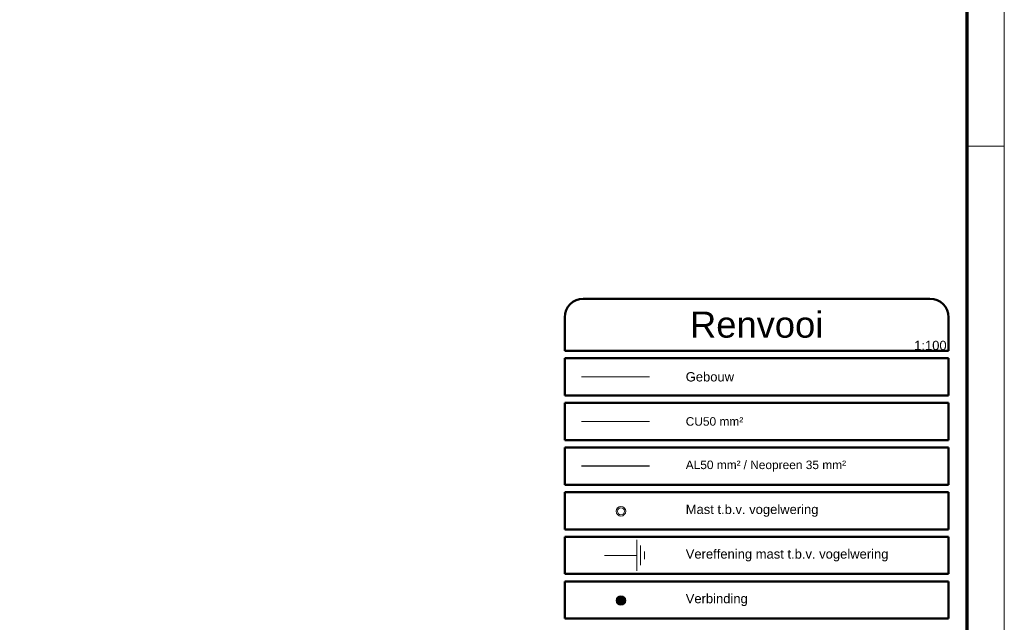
# Model space of a CAD drawing. Header units: millimetres. Extents: x -1609 to 2109, y 0 to 841.
# Tile 64 of 65: x 1844 to 2109, y 169 to 331. Entities that reach past the tile are written whole.
import ezdxf

# ---------------------------------------------------------------- set-up
doc = ezdxf.new("R2010")
doc.units = ezdxf.units.MM
for name, color, linetype, lineweight in [('a. Kader', 5, 'Continuous', 50), ('a. Symbolen', 7, 'Continuous', 18), ('a. Tekst 25', 7, 'Continuous', 25), ('a_Gebouw_0.20', 251, 'Continuous', 20), ('b. Aard leiding', 10, 'Continuous', 18), ('b_Aardelektrode', 10, 'Continuous', 18), ('b_Al_50mm²', 10, 'Continuous', 18)]:
    doc.layers.add(name, color=color, linetype=linetype, lineweight=lineweight)
doc.layers.add('a. Viewport', color=8, linetype='Continuous', lineweight=9, plot=False)
doc.layers.add('RVB_ALG_TEKENBLAD_ALGEMEEN', color=2, linetype='Continuous')
doc.styles.add('Sch01-H25', font='Arial.ttf', dxfattribs={"height": 2.5})
doc.styles.add('Sch01-H70', font='Arial.ttf', dxfattribs={"height": 7})

# ---------------------------------------------------------------- blocks, each defined once
blk = doc.blocks.new('*U25')
at = {"color": 1, "linetype": 'Continuous', "lineweight": 18}
blk.add_lwpolyline([(-1609, 0), (0, 0), (0, 841), (-1609, 841)], close=True, dxfattribs=at)
at = {"color": 5, "linetype": 'Continuous', "lineweight": 70}
blk.add_lwpolyline([(-1599, 10), (-10, 10), (-10, 831), (-1599, 831)], close=True, dxfattribs=at)
at = {"color": 1, "linetype": 'Continuous', "lineweight": 18, "flags": 128}
blk.add_lwpolyline([(-10, 297), (0, 297)], dxfattribs=at)
blk = doc.blocks.new('A$C6218D69D')
at = {"layer": 'a. Symbolen'}
for radius in [129, 129, 95]:
    blk.add_circle((0, 0), radius, dxfattribs=at)

msp = doc.modelspace()

# ---------------------------------------------------------------- hatches: boundary and pattern name
at = {"layer": 'b. Aard leiding'}
h = msp.add_hatch(color=256, dxfattribs=at)
h.dxf.hatch_style = 1
h.paths.add_polyline_path([(2004.56, 174.79, 1), (2007.14, 174.79, 1)])
h = msp.add_hatch(color=256, dxfattribs=at)
h.dxf.hatch_style = 1
h.paths.add_polyline_path([(2004.56, 174.79, 1), (2007.14, 174.79, 1)])

# ---------------------------------------------------------------- linework, layer by layer
at = {"layer": 'a. Kader', "transparency": 33554687}
for p, q in [((2089, 255.93), (1995.73, 255.93)), ((1990.73, 250.93), (1990.73, 241.93)), ((2094, 250.93), (2094, 241.93)), ((1990.73, 241.93), (2094, 241.93)), ((1990.73, 239.93), (1990.73, 229.93)), ((1990.73, 239.93), (2094, 239.93)), ((2094, 239.93), (2094, 229.93)), ((1990.73, 229.93), (2094, 229.93)), ((1990.73, 227.93), (1990.73, 217.93)), ((1990.73, 227.93), (2094, 227.93)), ((2094, 227.93), (2094, 217.93)), ((1990.73, 217.93), (2094, 217.93)), ((1990.73, 215.93), (1990.73, 205.93)), ((1990.73, 215.93), (2094, 215.93)), ((2094, 215.93), (2094, 205.93)), ((1990.73, 205.93), (2094, 205.93))]:
    msp.add_line(p, q, dxfattribs=at)
at = {"layer": 'a. Kader'}
for p, q in [((1990.73, 203.93), (1990.73, 193.93)), ((1990.73, 203.93), (2094, 203.93)), ((2094, 203.93), (2094, 193.93)), ((1990.73, 193.93), (2094, 193.93)), ((1990.73, 191.93), (1990.73, 181.93)), ((1990.73, 191.93), (2094, 191.93)), ((2094, 191.93), (2094, 181.93)), ((1990.73, 181.93), (2094, 181.93)), ((1990.73, 179.93), (1990.73, 169.93)), ((1990.73, 179.93), (2094, 179.93)), ((2094, 179.93), (2094, 169.93)), ((1990.73, 169.93), (2094, 169.93))]:
    msp.add_line(p, q, dxfattribs=at)
at = {"layer": 'a. Kader', "transparency": 33554687}
for centre, start, end in [((1995.73, 250.93), 90, 180), ((2089, 250.93), 0, 90)]:
    msp.add_arc(centre, 5, start, end, dxfattribs=at)
at = {"layer": 'a_Gebouw_0.20'}
msp.add_line((2013.57, 234.93), (1995.23, 234.93), dxfattribs=at)
at = {"layer": 'b. Aard leiding'}
msp.add_circle((2005.85, 174.79), 1.29, dxfattribs=at)
msp.add_circle((2005.85, 174.79), 1.29, dxfattribs=at)
at = {"layer": 'b_Aardelektrode', "transparency": 33554687}
for p, q in [((2010.1, 182.75), (2010.1, 191.11)), ((2011.14, 184.32), (2011.14, 189.54)), ((2010.1, 186.93), (2001.47, 186.93)), ((2012.19, 185.89), (2012.19, 187.98))]:
    msp.add_line(p, q, dxfattribs=at)
at = {"layer": 'b_Al_50mm²'}
msp.add_line((2013.57, 222.93), (1995.23, 222.93), dxfattribs=at)
at = {"layer": 'b_Al_50mm²', "color": 3, "linetype": 'Continuous', "lineweight": -3, "transparency": 33554687}
msp.add_line((2013.57, 210.93), (1995.23, 210.93), dxfattribs=at)

# ---------------------------------------------------------------- block references
at = {"xscale": 0.009999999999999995, "yscale": 0.009999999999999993, "zscale": 0.009999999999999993}
msp.add_blockref('A$C6218D69D', (2005.85, 198.79), dxfattribs=at)
at = {"layer": 'RVB_ALG_TEKENBLAD_ALGEMEEN', "transparency": 16777216}
msp.add_blockref('*U25', (2109, 0), dxfattribs=at)

# ---------------------------------------------------------------- texts
at = {"layer": 'a. Tekst 25', "linetype": 'Continuous', "transparency": 33554687}
for s, insert, char_height, width, attachment_point, style in [('Renvooi ', (2042.37, 248.93), 7, 18.7298, 5, 'Sch01-H70'), ('Gebouw', (2023.28, 234.93), 2.5, 59.3975, 4, 'Sch01-H25'), ('\\fArial|b0|i0|c0|p0;\\H0.91667x;CU50 mm²\\fCalibri|b0|i0|c0|p34; ', (2023.28, 222.93), 2.5, 69.1394, 4, 'Sch01-H25'), ('{\\fArial|b0|i0|c0|p0;\\H0.91667x;AL50 mm²\\fCalibri|b0|i0|c0|p34; }\\H0.91667x;/ Neopreen 35 mm²', (2023.28, 210.93), 2.5, 69.1394, 4, 'Sch01-H25')]:
    msp.add_mtext(s, dxfattribs=dict(at, insert=insert, char_height=char_height, width=width, attachment_point=attachment_point, style=style))
at = {"layer": 'a. Tekst 25', "linetype": 'Continuous', "char_height": 2.5, "width": 69.1394, "attachment_point": 4, "style": 'Sch01-H25'}
for s, insert in [('Mast t.b.v. vogelwering', (2023.28, 198.93)), ('Vereffening mast t.b.v. vogelwering', (2023.28, 186.93)), ('Verbinding', (2023.28, 174.93))]:
    msp.add_mtext(s, dxfattribs=dict(at, insert=insert))
at = {"layer": 'a. Viewport', "linetype": 'Continuous', "transparency": 33554687, "insert": (2084.74, 243.37), "char_height": 2.5, "width": 7.0839, "attachment_point": 4, "style": 'Sch01-H25'}
msp.add_mtext('\\pxa0.83333,sm1.15;1:100', dxfattribs=at)

doc.saveas('drawing.dxf')
